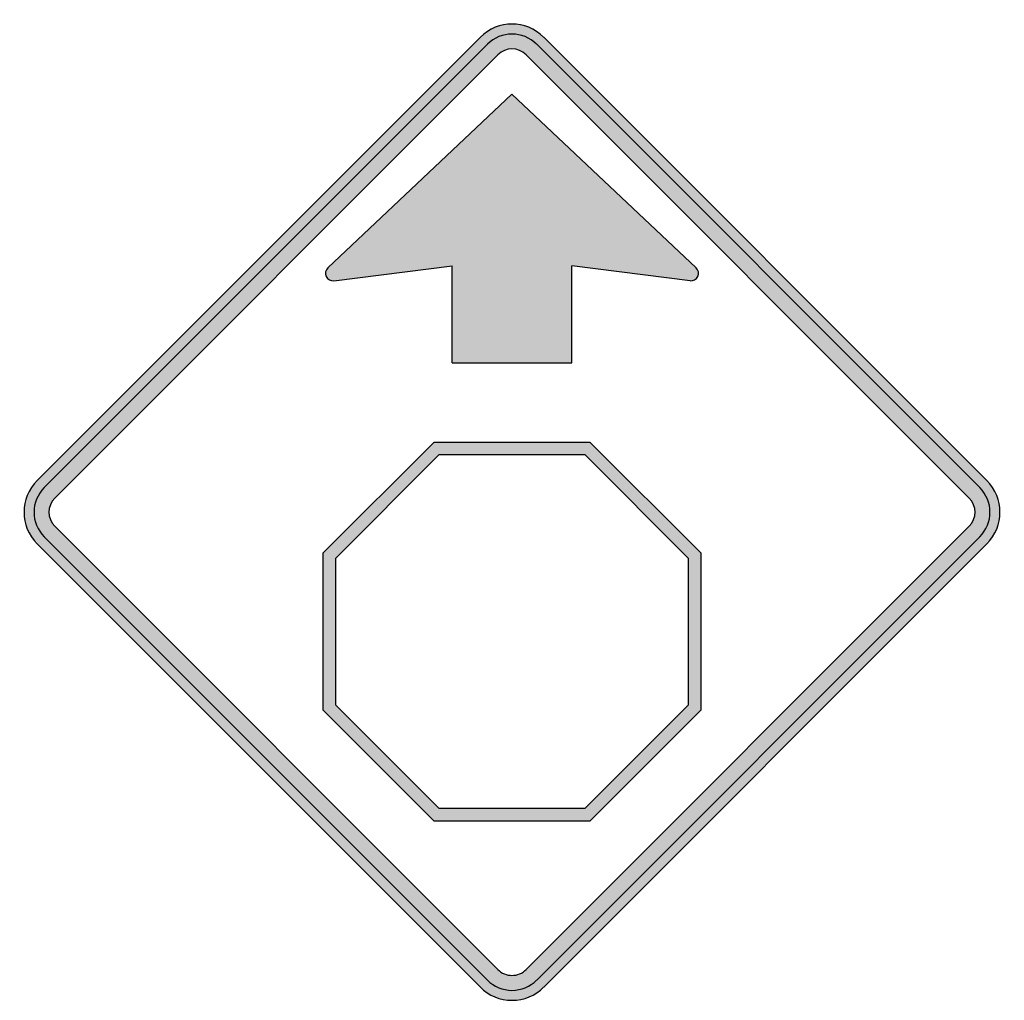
# Model space of a CAD drawing. Header units: inches. Extents: x -0.5 to 0.5, y -0.5 to 0.5.
import ezdxf

# ---------------------------------------------------------------- set-up
doc = ezdxf.new("R2010")
doc.units = ezdxf.units.IN
doc.header["$MEASUREMENT"] = 0

msp = doc.modelspace()

# ---------------------------------------------------------------- hatches: boundary and pattern name
h = msp.add_hatch(color=7)
h.paths.add_polyline_path([(-0.0325, -0.4865), (-0.4865, -0.0325), (-0.4907, -0.0277), (-0.494, -0.0227), (-0.4967, -0.0173), (-0.4985, -0.0117), (-0.4997, -0.0058), (-0.5, 0), (-0.4997, 0.0058), (-0.4985, 0.0117), (-0.4967, 0.0173), (-0.494, 0.0227), (-0.4907, 0.0277), (-0.4865, 0.0325), (-0.0325, 0.4865), (-0.0277, 0.4907), (-0.0227, 0.494), (-0.0173, 0.4967), (-0.0117, 0.4985), (-0.0058, 0.4997), (0, 0.5), (0.0058, 0.4997), (0.0117, 0.4985), (0.0173, 0.4967), (0.0227, 0.494), (0.0277, 0.4907), (0.0325, 0.4865), (0.4865, 0.0325), (0.4907, 0.0277), (0.494, 0.0227), (0.4967, 0.0173), (0.4985, 0.0117), (0.4997, 0.0058), (0.5, 0), (0.4997, -0.0058), (0.4985, -0.0117), (0.4967, -0.0173), (0.494, -0.0227), (0.4907, -0.0277), (0.4865, -0.0325), (0.0325, -0.4865), (0.0278, -0.4905), (0.0228, -0.4938), (0.0175, -0.4965), (0.0118, -0.4985), (0.006, -0.4997), (0, -0.5), (-0.006, -0.4997), (-0.0118, -0.4985), (-0.0175, -0.4965), (-0.0228, -0.4938), (-0.0278, -0.4905), (-0.0325, -0.4865)])
h.paths.add_polyline_path([(-0.0143, -0.4685), (-0.4685, -0.0143), (-0.4703, -0.0123), (-0.4718, -0.01), (-0.473, -0.0077), (-0.4738, -0.0052), (-0.4745, 0), (-0.4738, 0.0052), (-0.473, 0.0077), (-0.4718, 0.01), (-0.4703, 0.0123), (-0.4685, 0.0143), (-0.0143, 0.4685), (-0.0123, 0.4703), (-0.01, 0.4718), (-0.0077, 0.473), (-0.0052, 0.4738), (0, 0.4745), (0.0052, 0.4738), (0.0077, 0.473), (0.01, 0.4718), (0.0123, 0.4703), (0.0143, 0.4685), (0.4685, 0.0143), (0.4703, 0.0123), (0.4718, 0.01), (0.473, 0.0077), (0.4738, 0.0052), (0.4745, 0), (0.4738, -0.0052), (0.473, -0.0077), (0.4718, -0.01), (0.4703, -0.0123), (0.4685, -0.0143), (0.0143, -0.4685), (0.0123, -0.4703), (0.0102, -0.4718), (0.0078, -0.473), (0.0053, -0.4738), (0.0027, -0.4743), (0, -0.4745), (-0.0027, -0.4743), (-0.0053, -0.4738), (-0.0078, -0.473), (-0.0102, -0.4718), (-0.0123, -0.4703), (-0.0143, -0.4685)], flags=0)
msp.add_hatch(color=7).paths.add_polyline_path([(0.0612, 0.1528), (-0.0612, 0.1528), (-0.0612, 0.2523), (-0.1825, 0.237), (-0.1842, 0.237), (-0.1857, 0.2373), (-0.1872, 0.238), (-0.1885, 0.2388), (-0.1895, 0.24), (-0.1903, 0.2413), (-0.191, 0.243), (-0.1912, 0.2445), (-0.191, 0.2462), (-0.1905, 0.2477), (-0.1898, 0.249), (-0.1887, 0.2502), (0, 0.4282), (0.1887, 0.2502), (0.1898, 0.249), (0.1905, 0.2477), (0.191, 0.2462), (0.1912, 0.2445), (0.191, 0.243), (0.1903, 0.2413), (0.1895, 0.24), (0.1885, 0.2388), (0.1872, 0.238), (0.1857, 0.2373), (0.1842, 0.237), (0.1825, 0.237), (0.0612, 0.2523), (0.0612, 0.1528)])
h = msp.add_hatch(color=7)
h.paths.add_polyline_path([(-0.0802, -0.316), (0.0802, -0.316), (0.1937, -0.2025), (0.1937, -0.0421), (0.0802, 0.0714), (-0.0802, 0.0714), (-0.1937, -0.0421), (-0.1937, -0.2025), (-0.0802, -0.316)])
h.paths.add_polyline_path([(-0.0749, -0.3033), (0.0749, -0.3033), (0.1809, -0.1973), (0.1809, -0.0474), (0.0749, 0.0586), (-0.0749, 0.0586), (-0.1809, -0.0474), (-0.1809, -0.1973), (-0.0749, -0.3033)], flags=0)

# ---------------------------------------------------------------- linework, layer by layer
at = {"color": 7}
for p, q in [((-0.4866, 0.0325), (-0.0324, 0.4866)), ((0.0325, 0.4866), (0.4866, 0.0325)), ((-0.4794, 0.0253), (-0.0252, 0.4794)), ((0.0253, 0.4794), (0.4794, 0.0253)), ((-0.4685, 0.0144), (-0.0144, 0.4686)), ((0.0144, 0.4686), (0.4685, 0.0144)), ((-0.1887, 0.2502), (0, 0.4281)), ((0.1887, 0.2502), (0, 0.4281)), ((-0.1825, 0.2371), (-0.0612, 0.2523)), ((-0.0612, 0.1529), (-0.0612, 0.2523)), ((0.1825, 0.2371), (0.0612, 0.2523)), ((0.0612, 0.1529), (0.0612, 0.2523)), ((-0.0612, 0.1529), (0.0612, 0.1529)), ((-0.4685, -0.0144), (-0.0144, -0.4685)), ((0.4685, -0.0144), (0.0144, -0.4685)), ((-0.4794, -0.0252), (-0.0252, -0.4793)), ((0.4794, -0.0252), (0.0253, -0.4793)), ((-0.4866, -0.0324), (-0.0324, -0.4865)), ((0.4866, -0.0324), (0.0325, -0.4865))]:
    msp.add_line(p, q, dxfattribs=at)
for points in [[(-0.0802, -0.316), (0.0802, -0.316), (0.1937, -0.2025), (0.1937, -0.0421), (0.0802, 0.0714), (-0.0802, 0.0714), (-0.1937, -0.0421), (-0.1937, -0.2025), (-0.0802, -0.316)], [(-0.0749, -0.3033), (0.0749, -0.3033), (0.1809, -0.1973), (0.1809, -0.0474), (0.0749, 0.0586), (-0.0749, 0.0586), (-0.1809, -0.0474), (-0.1809, -0.1973), (-0.0749, -0.3033)]]:
    msp.add_lwpolyline(points, close=True, dxfattribs=at)
for points in [[(0.0324, 0.4866), (0.0145, 0.5045), (-0.0145, 0.5045), (-0.0324, 0.4866)], [(0.0252, 0.4793), (0.0113, 0.4933), (-0.0113, 0.4933), (-0.0252, 0.4793)], [(0.0144, 0.4685), (0.0064, 0.4765), (-0.0064, 0.4765), (-0.0144, 0.4685)], [(-0.4866, 0.0324), (-0.5045, 0.0145), (-0.5045, -0.0145), (-0.4866, -0.0324)], [(0.4866, -0.0324), (0.5045, -0.0145), (0.5045, 0.0145), (0.4866, 0.0324)], [(-0.4793, 0.0252), (-0.4933, 0.0113), (-0.4933, -0.0113), (-0.4793, -0.0252)], [(0.4793, -0.0252), (0.4933, -0.0113), (0.4933, 0.0113), (0.4793, 0.0252)], [(-0.4685, 0.0144), (-0.4765, 0.0064), (-0.4765, -0.0064), (-0.4685, -0.0144)], [(0.4685, -0.0144), (0.4765, -0.0064), (0.4765, 0.0064), (0.4685, 0.0144)]]:
    msp.add_open_spline(points, degree=3, dxfattribs=at)
for points in [[(-0.1887, 0.2502), (-0.1911, 0.248), (-0.1918, 0.2444), (-0.1904, 0.2414), (-0.189, 0.2384), (-0.1858, 0.2367), (-0.1825, 0.2371)], [(0.1825, 0.2371), (0.1858, 0.2367), (0.189, 0.2384), (0.1904, 0.2414), (0.1918, 0.2444), (0.1911, 0.248), (0.1887, 0.2502)], [(-0.0144, -0.4685), (-0.0106, -0.4723), (-0.0054, -0.4745), (0, -0.4745), (0.0054, -0.4745), (0.0106, -0.4723), (0.0144, -0.4685)], [(-0.0252, -0.4793), (-0.0185, -0.486), (-0.0095, -0.4898), (0, -0.4898), (0.0095, -0.4898), (0.0185, -0.486), (0.0252, -0.4793)], [(-0.0324, -0.4866), (-0.0238, -0.4952), (-0.0122, -0.5), (0, -0.5), (0.0122, -0.5), (0.0238, -0.4952), (0.0324, -0.4866)]]:
    msp.add_open_spline(points, degree=3, knots=[0, 0, 0, 0, 1, 1, 1, 2, 2, 2, 2], dxfattribs=at)

doc.saveas('drawing.dxf')
